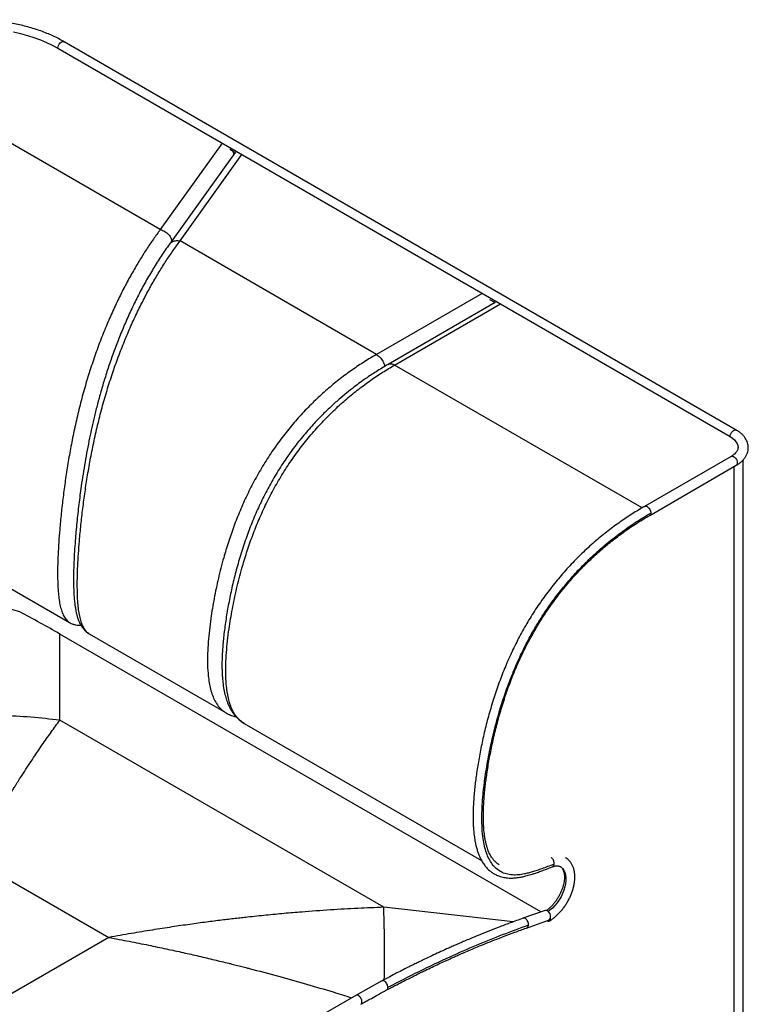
# Paper-space layout '_Isometric' of a CAD drawing. Header units: millimetres. Extents: x -602 to 602, y -592 to 630.
# Tile 3 of 3: x 37 to 602, y -133 to 630. Entities that reach past the tile are written whole.
import ezdxf

# ---------------------------------------------------------------- set-up
doc = ezdxf.new("R2010")
doc.units = ezdxf.units.MM

psp = doc.layouts.new('_Isometric')

# ---------------------------------------------------------------- linework, layer by layer
at = {"color": 7, "linetype": 'Continuous', "lineweight": 25}
for p, q in [((592.43, 311.75), (70.94, 612.8)), ((66.11, 607.71), (587.61, 306.65)), ((145.58, 467.13), (0, 551.17)), ((193.63, 534.09), (145.58, 467.13)), ((203.69, 526.93), (152.76, 455.95)), ((199.45, 529.38), (204.09, 526.7)), ((160.89, 458.29), (208.94, 525.26)), ((313.25, 370.33), (160.89, 458.29)), ((152.71, 455.79), (152.8, 455.93)), ((395.27, 417.69), (313.25, 370.33)), ((401.03, 413.01), (405.32, 410.54)), ((405.31, 410.54), (322.39, 362.67)), ((327.39, 362.17), (409.41, 409.52)), ((519.31, 251.38), (327.39, 362.17)), ((588.43, 291.34), (521.26, 252.56)), ((525.26, 245.63), (592.43, 284.41)), ((590.43, 283.26), (590.43, -246.96)), ((597.76, -236.75), (597.76, 288.61)), ((14.91, 197.34), (75.15, 162.57)), ((75.21, 162.67), (75.35, 162.59)), ((67.67, 86.86), (67.67, 153.66)), ((440.91, -61.81), (67.67, 153.66)), ((89.32, 154.56), (90.48, 153.72)), ((90.45, 153.73), (196.58, 92.47)), ((318.92, -58.18), (67.67, 86.86)), ((210.72, 84.3), (394.85, -21.99)), ((0, -20.53), (105.77, -81.59)), ((419.31, -69.49), (318.92, -58.18)), ((444.15, -60.67), (426.96, -66.72)), ((429.62, -74.27), (446.81, -68.22)), ((105.77, -81.59), (0, -142.64)), ((317.44, -115.22), (297.21, -126.45)), ((297.21, -126.45), (59.41, -263.73))]:
    psp.add_line(p, q, dxfattribs=at)
at = {"color": 7, "linetype": 'Continuous', "lineweight": 25, "flags": 128}
for points in [[(31.67, 620.32), (37.13, 619.08), (42.45, 617.63), (47.6, 616), (52.55, 614.18), (57.31, 612.19), (61.83, 610.03), (66.11, 607.71)], [(66.11, 607.71), (66.24, 608.74), (66.61, 609.83), (67.18, 610.87), (67.91, 611.78), (68.73, 612.47), (69.57, 612.89), (70.36, 612.98), (70.94, 612.8)], [(202.77, 525.64), (202.36, 527.28), (202.18, 527.8)], [(404.72, 410.19), (404.63, 410.51), (404.47, 411.02)], [(587.61, 306.65), (587.73, 307.69), (588.1, 308.78), (588.67, 309.82), (589.4, 310.73), (590.22, 311.42), (591.06, 311.84), (591.85, 311.93), (592.43, 311.75)], [(587.61, 306.65), (589.42, 305.46), (590.94, 304.14), (592.16, 302.72), (593.04, 301.22), (593.58, 299.66), (593.76, 298.09)], [(588.43, 291.34), (588.67, 291.45), (589.4, 291.51), (590.22, 291.26), (591.06, 290.7), (591.85, 289.89), (592.51, 288.9), (592.98, 287.82), (593.23, 286.75), (593.23, 285.78), (592.98, 284.99), (592.51, 284.46), (592.43, 284.41)], [(455.94, -26.64), (456.45, -26.96), (457.69, -28.05), (458.71, -29.43), (459.49, -31.1), (460.02, -33.01), (460.29, -35.13), (460.29, -37.43), (460.03, -39.87), (459.5, -42.39), (458.72, -44.95), (457.71, -47.52), (456.47, -50.04), (455.03, -52.46), (453.43, -54.74), (451.68, -56.85), (449.81, -58.75), (447.87, -60.39), (446.57, -61.32)], [(446.81, -68.22), (447.18, -68.04), (447.79, -67.44), (448.19, -66.59), (448.35, -65.54), (448.26, -64.39), (447.92, -63.25), (447.36, -62.22), (446.63, -61.38), (445.81, -60.82), (444.95, -60.57), (444.15, -60.67)], [(445.65, -68.62), (446.32, -68.87), (447.09, -68.88), (447.71, -68.55), (448.13, -67.93), (448.3, -67.06), (448.26, -66.31)]]:
    psp.add_lwpolyline(points, dxfattribs=at)
at = {"color": 7, "linetype": 'Continuous', "lineweight": 25}
for centre, radius, start, end in [((0, 54.83), 121.61, 72.52945, 107.47055), ((-376.47, -615.43), 888.12, 59.99399, 62.28931)]:
    psp.add_arc(centre, radius, start, end, dxfattribs=at)
for points, knots in [([(70.94, 612.8), (70.22, 613.21), (68.12, 614.4), (64.5, 616.26), (60, 618.31), (55.32, 620.22), (50.47, 621.96), (45.47, 623.54), (40.33, 624.95), (35.06, 626.19), (29.69, 627.25), (24.23, 628.13), (18.69, 628.84), (13.1, 629.36), (7.46, 629.69), (1.81, 629.85), (-3.85, 629.81), (-9.5, 629.59), (-15.12, 629.19), (-20.7, 628.6), (-26.21, 627.83), (-31.64, 626.89), (-36.97, 625.76), (-42.2, 624.46), (-47.29, 622.99), (-52.24, 621.35), (-57.03, 619.55), (-61.64, 617.59), (-65.99, 615.51), (-69.05, 613.89), (-70.64, 612.97), (-70.94, 612.8)], [0, 0, 0, 0, 0.01913, 0.055326, 0.09151, 0.127678, 0.163828, 0.19996, 0.236073, 0.272169, 0.308249, 0.344316, 0.380371, 0.416417, 0.452456, 0.488492, 0.524527, 0.560562, 0.596602, 0.632646, 0.6687, 0.704765, 0.740843, 0.776938, 0.813051, 0.849186, 0.885343, 0.921523, 0.957727, 0.992036, 1, 1, 1, 1]), ([(145.58, 467.13), (143.79, 464.68), (140.2, 459.77), (134.8, 451.75), (129.4, 443.21), (123.99, 434.05), (118.62, 424.26), (113.31, 413.82), (108.12, 402.76), (103.08, 391.08), (98.24, 378.84), (93.66, 366.09), (89.39, 352.95), (85.5, 339.55), (82.01, 326.01), (78.92, 312.47), (76.22, 299.02), (73.88, 285.74), (71.86, 272.65), (70.14, 259.76), (68.69, 247.08), (67.58, 235.44), (66.77, 224.82), (66.22, 215.17), (65.9, 205.7), (65.87, 196.49), (66.18, 188.77), (66.75, 182.51), (67.49, 177.57), (68.52, 173.05), (69.89, 169.06), (71.66, 165.81), (73.44, 163.61), (74.74, 162.92), (75.21, 162.67)], [0, 0, 0, 0, 0.035653, 0.071385, 0.10728, 0.143336, 0.179526, 0.215836, 0.252263, 0.288816, 0.325464, 0.362196, 0.398957, 0.43568, 0.472298, 0.508764, 0.545037, 0.581096, 0.616986, 0.652773, 0.688499, 0.724239, 0.752912, 0.781721, 0.81075, 0.840127, 0.870007, 0.889018, 0.908334, 0.927986, 0.947964, 0.968242, 0.988741, 1, 1, 1, 1]), ([(145.58, 467.13), (146.19, 466.95), (147.39, 466.6), (149.14, 465.7), (150.75, 464.56), (152.16, 463.2), (153.31, 461.68), (154.17, 460.09), (154.46, 459.03), (154.6, 458.52)], [0, 0, 0, 0, 0.144457, 0.288914, 0.433371, 0.577827, 0.722284, 0.866741, 1, 1, 1, 1]), ([(90.52, 153.84), (90.05, 154.09), (88.75, 154.78), (86.96, 156.97), (85.2, 160.22), (83.83, 164.22), (82.79, 168.74), (82.06, 173.68), (81.48, 179.93), (81.18, 187.65), (81.21, 196.86), (81.53, 206.33), (82.08, 215.98), (82.89, 226.61), (84, 238.24), (85.45, 250.92), (87.16, 263.81), (89.18, 276.9), (91.53, 290.19), (94.22, 303.63), (97.31, 317.18), (100.81, 330.71), (104.7, 344.12), (108.96, 357.26), (113.54, 370), (118.38, 382.24), (123.43, 393.92), (128.62, 404.99), (133.92, 415.42), (139.3, 425.21), (144.7, 434.37), (150.11, 442.92), (155.51, 450.93), (159.1, 455.84), (160.89, 458.29)], [0, 0, 0, 0, 0.0112638, 0.0317567, 0.0520356, 0.0720153, 0.0916674, 0.1109839, 0.1299939, 0.1598731, 0.1892499, 0.2182786, 0.2470892, 0.2757629, 0.3115017, 0.347226, 0.3830115, 0.4189002, 0.4549594, 0.4912335, 0.5276997, 0.5643181, 0.6010416, 0.6378027, 0.6745349, 0.711183, 0.7477357, 0.7841631, 0.820473, 0.8566625, 0.892719, 0.9286142, 0.9643468, 1, 1, 1, 1]), ([(152.8, 455.93), (152.93, 456.12), (153.33, 456.73), (154.32, 457.5), (155.72, 458.2), (157.33, 458.56), (159.07, 458.63), (160.28, 458.4), (160.89, 458.29)], [0, 0, 0, 0, 0.086458, 0.269167, 0.451875, 0.634583, 0.817292, 1, 1, 1, 1]), ([(152.67, 455.82), (150.54, 452.78), (146.36, 446.81), (140.22, 437.09), (134.34, 427.04), (128.75, 416.64), (123.47, 405.97), (118.55, 395.13), (113.98, 384.21), (109.79, 373.31), (105.99, 362.55), (102.58, 352.02), (99.55, 341.83), (96.88, 332.05), (94.54, 322.77), (92.52, 314.02), (90.63, 305.23), (88.86, 296.26), (87.17, 286.92), (85.64, 277.6), (83.99, 266.65), (82.34, 254.09), (80.78, 239.95), (79.7, 227.77), (78.99, 217.56), (78.56, 209.31), (78.31, 201.44), (78.26, 194.46), (78.37, 188.55), (78.61, 183.66), (78.95, 179.55), (79.34, 176.15), (79.74, 173.55), (80.16, 171.25), (80.69, 168.92), (81.44, 166.23), (82.3, 163.85), (83.19, 161.89), (83.97, 160.44), (84.86, 159.01), (86.11, 157.36), (87.51, 155.81), (88.67, 155.02), (89.1, 154.72)], [0, 0, 0, 0, 0.0448534, 0.0881632, 0.1299866, 0.1702746, 0.2090043, 0.2461631, 0.2817614, 0.3157804, 0.3482151, 0.3790599, 0.4082963, 0.4359197, 0.4619262, 0.4863189, 0.5090983, 0.5354171, 0.5613289, 0.5875612, 0.6141328, 0.6544727, 0.6956254, 0.7376413, 0.7628373, 0.788376, 0.8139332, 0.8373596, 0.85649, 0.8735425, 0.8884977, 0.9013323, 0.9120202, 0.919308, 0.9287123, 0.9403063, 0.9533611, 0.9612621, 0.9683597, 0.9747861, 0.9828826, 0.9935603, 1, 1, 1, 1]), ([(313.25, 370.33), (310.15, 368.49), (303.94, 364.81), (294.62, 358.57), (285.33, 351.74), (276.08, 344.24), (266.96, 336.04), (258.02, 327.15), (249.34, 317.57), (241, 307.33), (233.1, 296.5), (225.72, 285.15), (218.94, 273.4), (212.81, 261.38), (207.35, 249.21), (202.54, 237.01), (198.35, 224.85), (194.29, 211.46), (190.54, 196.87), (187.24, 181.18), (185.01, 167.77), (183.59, 156.57), (182.73, 147.48), (182.23, 138.5), (182.17, 129.65), (182.62, 122.11), (183.47, 115.86), (184.52, 110.81), (186, 106.03), (187.95, 101.61), (190.47, 97.71), (193.34, 94.55), (195.63, 93.14), (196.67, 92.49)], [0, 0, 0, 0, 0.035529, 0.071156, 0.106973, 0.142972, 0.179117, 0.21539, 0.25178, 0.288288, 0.32488, 0.361511, 0.398117, 0.434634, 0.470993, 0.507153, 0.543092, 0.578819, 0.62621, 0.673457, 0.720688, 0.74911, 0.777662, 0.806428, 0.83554, 0.865123, 0.883927, 0.903029, 0.922466, 0.942249, 0.962383, 0.982814, 1, 1, 1, 1]), ([(313.25, 370.33), (313.71, 370.04), (314.64, 369.44), (315.97, 368.19), (317.2, 366.72), (318.28, 365.07), (319.15, 363.32), (319.68, 361.99), (319.84, 361.28), (319.86, 361.16)], [0, 0, 0, 0, 0.161212, 0.322425, 0.483637, 0.644849, 0.806062, 0.967274, 1, 1, 1, 1]), ([(322.4, 362.67), (320.74, 361.7), (317.6, 359.85), (313.13, 357.07), (308.97, 354.36), (304.84, 351.57), (300.52, 348.5), (295.6, 344.85), (290.07, 340.51), (283.91, 335.35), (277.45, 329.54), (270.78, 323.06), (263.49, 315.4), (255.81, 306.55), (247.94, 296.47), (240.51, 285.84), (233.61, 274.75), (227.28, 263.29), (221.57, 251.56), (216.49, 239.69), (211.84, 227.33), (207.7, 214.67), (204.08, 201.87), (201.07, 189.5), (198.98, 179.39), (197.54, 171.41), (196.56, 165.44), (195.71, 159.59), (194.99, 153.86), (194.41, 148.43), (193.98, 143.35), (193.69, 138.91), (193.53, 135.22), (193.47, 132.72), (193.44, 130.87), (193.43, 129.12), (193.45, 126.74), (193.53, 123.73), (193.73, 120.15), (194.13, 115.66), (194.85, 110.71), (195.96, 105.74), (197.29, 101.46), (198.81, 97.78), (200.48, 94.63), (202.01, 92.31), (203.53, 90.36), (205.23, 88.48), (207.6, 86.3), (209.62, 85.01), (210.73, 84.3)], [0, 0, 0, 0, 0.019052, 0.036144, 0.05144, 0.067113, 0.083858, 0.101684, 0.1245, 0.148867, 0.174785, 0.202257, 0.230623, 0.266201, 0.301906, 0.337714, 0.3736, 0.409529, 0.44547, 0.481389, 0.517262, 0.556891, 0.595403, 0.632868, 0.669329, 0.68804, 0.706494, 0.724698, 0.742662, 0.760307, 0.776121, 0.791187, 0.803147, 0.811978, 0.815717, 0.82131, 0.829014, 0.838855, 0.850869, 0.864647, 0.884349, 0.902334, 0.918548, 0.932957, 0.946293, 0.95881, 0.965673, 0.97478, 0.986215, 1, 1, 1, 1]), ([(210.76, 84.37), (209.74, 85), (207.47, 86.4), (204.61, 89.54), (202.09, 93.44), (200.14, 97.86), (198.66, 102.65), (197.61, 107.69), (196.76, 113.94), (196.31, 121.48), (196.37, 130.34), (196.87, 139.32), (197.73, 148.4), (199.16, 159.6), (201.39, 173.01), (204.68, 188.71), (208.43, 203.29), (212.49, 216.69), (216.68, 228.84), (221.49, 241.05), (226.95, 253.22), (233.08, 265.24), (239.86, 276.99), (247.24, 288.33), (255.15, 299.17), (263.48, 309.4), (272.16, 318.98), (281.1, 327.88), (290.23, 336.07), (299.47, 343.57), (308.77, 350.4), (318.08, 356.64), (324.29, 360.33), (327.39, 362.17)], [0, 0, 0, 0, 0.016917, 0.037351, 0.057489, 0.07728, 0.096722, 0.115831, 0.134639, 0.164231, 0.19335, 0.222124, 0.250684, 0.279114, 0.326359, 0.373619, 0.421022, 0.456759, 0.492707, 0.528877, 0.565247, 0.601775, 0.638391, 0.675031, 0.711633, 0.748152, 0.784551, 0.820834, 0.856989, 0.892998, 0.928825, 0.964462, 1, 1, 1, 1]), ([(322.39, 362.67), (322.74, 362.82), (323.43, 363.14), (324.67, 363.16), (326, 362.88), (326.93, 362.41), (327.39, 362.17)], [0, 0, 0, 0, 0.249573, 0.499715, 0.749858, 1, 1, 1, 1]), ([(592.43, 284.41), (592.84, 284.65), (593.99, 285.34), (595.72, 286.61), (597.53, 288.26), (599.04, 290.05), (600.24, 291.95), (601.1, 293.93), (601.63, 295.94), (601.81, 297.95), (601.67, 299.94), (601.22, 301.88), (600.47, 303.75), (599.43, 305.55), (598.1, 307.28), (596.48, 308.9), (594.61, 310.42), (593.16, 311.3), (592.43, 311.75)], [0, 0, 0, 0, 0.0365147, 0.1048452, 0.1731646, 0.2408414, 0.3072735, 0.3719894, 0.4348832, 0.4962699, 0.5567637, 0.6170042, 0.6776131, 0.7392481, 0.8023423, 0.8670134, 0.9330513, 1, 1, 1, 1]), ([(593.74, 298.08), (593.73, 297.76), (593.7, 297.12), (593.35, 296.12), (592.78, 295.08), (591.92, 294), (590.76, 292.9), (589.56, 292.02), (588.73, 291.52), (588.43, 291.34)], [0, 0, 0, 0, 0.165976, 0.322838, 0.468869, 0.624415, 0.773799, 0.920853, 1, 1, 1, 1]), ([(593.75, 298.2), (593.75, 298.2), (593.76, 298.16), (593.75, 298.12), (593.74, 298.08)], [0, 0, 0, 0, 0.00259, 1, 1, 1, 1]), ([(521.26, 252.56), (518.07, 250.67), (511.76, 246.92), (502.32, 240.59), (492.88, 233.66), (483.34, 225.91), (473.77, 217.29), (464.41, 207.91), (455.49, 197.97), (447.16, 187.64), (439.45, 176.97), (432.31, 165.98), (425.77, 154.67), (419.81, 143.08), (414.42, 131.27), (409.57, 119.21), (405.22, 106.91), (401.36, 94.43), (398.01, 81.95), (395.16, 69.63), (392.8, 57.6), (391.25, 48.05), (390.27, 40.89), (389.66, 35.81), (389.12, 30.53), (388.69, 25.18), (388.44, 20.8), (388.31, 17.56), (388.26, 15.36), (388.23, 13.45), (388.23, 11.81), (388.24, 10.17), (388.28, 8.18), (388.38, 5.33), (388.61, 1.63), (389.04, -2.51), (389.65, -6.53), (390.39, -10.14), (391.24, -13.34), (392.16, -16.13), (393.33, -19.07), (394.81, -22.07), (396.67, -25), (398.67, -27.48), (400.65, -29.44), (402.65, -31.03), (404.68, -32.33), (406.89, -33.45), (409.1, -34.27), (411.14, -34.83), (413.07, -35.2), (415.18, -35.45), (417.74, -35.56), (420.87, -35.42), (424.19, -34.99), (427.65, -34.3), (431.27, -33.37), (434.84, -32.27), (438.32, -31.09), (441.67, -29.88), (445.53, -28.43), (448.28, -27.37), (449.76, -26.79)], [0, 0, 0, 0, 0.030332, 0.060034, 0.090125, 0.121038, 0.152773, 0.184884, 0.216147, 0.246642, 0.27651, 0.305947, 0.335396, 0.36474, 0.394171, 0.423853, 0.454223, 0.48517, 0.516261, 0.547112, 0.577524, 0.607225, 0.620077, 0.63274, 0.646585, 0.661416, 0.67492, 0.6816, 0.687566, 0.69278, 0.697217, 0.701019, 0.706285, 0.713684, 0.724711, 0.737467, 0.749429, 0.760492, 0.770651, 0.779903, 0.788248, 0.801131, 0.81284, 0.823341, 0.833826, 0.841532, 0.849891, 0.858918, 0.867376, 0.874339, 0.880767, 0.887707, 0.89655, 0.907128, 0.919225, 0.929188, 0.940545, 0.953975, 0.963222, 0.973761, 0.9859, 1, 1, 1, 1]), ([(521.26, 252.56), (521.55, 252.66), (522.14, 252.86), (523.26, 252.44), (524.37, 251.55), (525.31, 250.29), (525.96, 248.82), (526.04, 247.92), (526.09, 247.47)], [0, 0, 0, 0, 0.166351, 0.33309, 0.499829, 0.666568, 0.833307, 1, 1, 1, 1]), ([(451.13, -24.7), (449.44, -25.36), (446.27, -26.59), (441.79, -28.26), (437.83, -29.65), (434.3, -30.78), (431.07, -31.68), (427.44, -32.51), (423.28, -33.14), (418.58, -33.23), (414.03, -32.5), (409.85, -30.84), (406.18, -28.28), (403.06, -24.89), (400.51, -20.75), (398.51, -15.99), (397.03, -10.74), (395.88, -4.48), (395.18, 2.79), (394.99, 10.96), (395.22, 19.12), (395.77, 26.99), (396.52, 34.38), (397.43, 41.56), (398.52, 48.89), (399.86, 56.67), (401.7, 66.12), (404.2, 77.25), (407.57, 90.08), (411.58, 103.25), (416.26, 116.53), (421.47, 129.36), (427.16, 141.61), (433.31, 153.3), (440.07, 164.72), (447.4, 175.71), (455.2, 186.19), (463.41, 196.1), (472.29, 205.78), (481.91, 215.17), (492.29, 224.22), (503.14, 232.65), (514.46, 240.52), (522.17, 245.12), (526.09, 247.47)], [0, 0, 0, 0, 0.0167401, 0.0314209, 0.04441, 0.0560788, 0.0668038, 0.0769666, 0.0930932, 0.1100218, 0.1278438, 0.145658, 0.1633164, 0.1810721, 0.1989477, 0.2167757, 0.2346442, 0.252579, 0.2762735, 0.2997769, 0.3225907, 0.3441476, 0.3638344, 0.3819118, 0.4011307, 0.4214308, 0.4426468, 0.4742285, 0.506919, 0.5403229, 0.5739524, 0.607319, 0.6375607, 0.6679083, 0.6985455, 0.7290565, 0.759417, 0.7897835, 0.82029, 0.8542432, 0.8890046, 0.9247753, 0.961725, 1, 1, 1, 1]), ([(408.54, -25.25), (408.12, -25), (407.24, -24.48), (406.09, -23.53), (405.14, -22.63), (404.37, -21.79), (403.67, -20.93), (402.9, -19.88), (402.09, -18.6), (401.24, -17.05), (400.43, -15.3), (399.66, -13.35), (398.95, -11.19), (398.29, -8.74), (397.69, -5.99), (397.17, -2.91), (396.76, 0.43), (396.49, 3.74), (396.33, 6.68), (396.26, 8.97), (396.24, 10.72), (396.23, 12.24), (396.24, 13.85), (396.28, 16.5), (396.42, 20.44), (396.73, 25.54), (397.18, 30.79), (397.7, 35.75), (398.29, 40.53), (399.24, 47.4), (400.76, 56.64), (403.07, 68.33), (405.85, 80.31), (409.12, 92.45), (412.88, 104.58), (417.11, 116.53), (421.82, 128.23), (427.06, 139.69), (432.85, 150.94), (439.2, 161.91), (446.13, 172.57), (453.62, 182.91), (461.7, 192.92), (470.35, 202.55), (479.42, 211.62), (488.68, 219.95), (497.9, 227.43), (507.01, 234.11), (516.11, 240.21), (522.19, 243.81), (525.26, 245.63)], [0, 0, 0, 0, 0.008192, 0.017238, 0.024622, 0.029589, 0.035133, 0.041579, 0.048906, 0.057107, 0.066213, 0.074977, 0.084504, 0.09481, 0.105908, 0.117809, 0.130522, 0.143325, 0.153828, 0.161847, 0.167347, 0.171885, 0.177338, 0.183691, 0.198657, 0.216568, 0.233752, 0.249584, 0.264276, 0.279315, 0.314681, 0.350872, 0.387589, 0.424577, 0.461367, 0.497427, 0.532632, 0.567505, 0.602256, 0.637127, 0.671999, 0.707389, 0.743532, 0.780606, 0.818704, 0.856346, 0.893026, 0.928737, 0.964001, 1, 1, 1, 1]), ([(526.09, 247.47), (526.09, 247.47), (526.09, 247.04), (525.92, 246.31), (525.56, 245.69), (525.26, 245.63), (525.26, 245.63)], [0, 0, 0, 0, 0.00014, 0.499692, 0.999244, 1, 1, 1, 1]), ([(75.15, 162.56), (76.02, 162.12), (77.63, 161.3), (80.04, 160.73), (82.1, 160.52), (83.35, 160.58), (83.9, 160.61)], [0, 0, 0, 0, 0.316716, 0.591103, 0.822471, 1, 1, 1, 1]), ([(196.58, 92.46), (197.75, 91.86), (199.87, 90.77), (202.52, 89.9), (203.94, 89.61), (204.32, 89.54)], [0, 0, 0, 0, 0.475216, 0.861683, 1, 1, 1, 1]), ([(0, -20.53), (1.84, -17.21), (5.4, -10.78), (10.55, -1.69), (15.35, 6.61), (19.79, 14.15), (23.34, 20.07), (26.08, 24.59), (28.1, 27.89), (30.01, 30.98), (31.8, 33.87), (33.73, 36.96), (35.94, 40.44), (40.21, 47.13), (46.21, 56.3), (53.71, 67.36), (60.82, 77.51), (65.43, 83.8), (67.67, 86.86)], [0, 0, 0, 0, 0.0810957, 0.1569378, 0.227526, 0.2928606, 0.3529414, 0.3843586, 0.414121, 0.4422286, 0.4686814, 0.4934794, 0.5278978, 0.5663284, 0.6828543, 0.7939747, 0.8996899, 1, 1, 1, 1]), ([(447.48, -68.73), (447.88, -68.48), (449.04, -67.79), (450.92, -66.45), (453.07, -64.65), (455.13, -62.63), (457.08, -60.42), (458.91, -58.05), (460.59, -55.55), (462.11, -52.93), (463.47, -50.23), (464.63, -47.47), (465.59, -44.68), (466.33, -41.88), (466.86, -39.1), (467.14, -36.38), (467.18, -33.72), (466.97, -31.16), (466.49, -28.75), (465.74, -26.5), (464.74, -24.47), (463.51, -22.68), (462.05, -21.19), (460.86, -20.21), (460.11, -19.84), (459.96, -19.76)], [0, 0, 0, 0, 0.025004, 0.071479, 0.11786, 0.164131, 0.21028, 0.256325, 0.302301, 0.348249, 0.394213, 0.440225, 0.486333, 0.532581, 0.579013, 0.62566, 0.672525, 0.719558, 0.766551, 0.813174, 0.85902, 0.903732, 0.947183, 0.989539, 1, 1, 1, 1]), ([(451.13, -24.7), (451.15, -24.46), (451.2, -23.88), (451.05, -22.86), (450.66, -21.74), (450.06, -20.74), (449.4, -19.99), (448.94, -19.72), (448.75, -19.61)], [0, 0, 0, 0, 0.125281, 0.31272, 0.50016, 0.6876, 0.87504, 1, 1, 1, 1]), ([(455.94, -26.67), (456.04, -26.72), (456.46, -26.92), (457.03, -27.47), (457.7, -28.33), (458.28, -29.43), (458.74, -30.78), (459.05, -32.4), (459.18, -34.21), (459.13, -36.18), (458.88, -38.3), (458.43, -40.53), (457.78, -42.83), (456.93, -45.16), (455.91, -47.49), (454.71, -49.79), (453.36, -52), (451.88, -54.1), (450.3, -56.04), (448.64, -57.82), (446.94, -59.36), (445.78, -60.32), (445.21, -60.68), (445.2, -60.69)], [0, 0, 0, 0, 0.020608, 0.0787418, 0.1309789, 0.1803269, 0.232822, 0.2837769, 0.3342122, 0.3846029, 0.4351498, 0.4859585, 0.5370408, 0.5883623, 0.6398671, 0.6914901, 0.7431627, 0.7948063, 0.8463359, 0.8976815, 0.9487763, 0.999562, 1, 1, 1, 1]), ([(449.75, -26.76), (449.9, -26.69), (450.31, -26.54), (450.78, -25.94), (451.05, -25.26), (451.12, -24.81), (451.13, -24.7)], [0, 0, 0, 0, 0.2180709, 0.5530825, 0.8880941, 1, 1, 1, 1]), ([(449.76, -26.79), (450.02, -26.69), (450.8, -26.41), (451.99, -26.12), (453.27, -25.99), (454.39, -26.08), (455.28, -26.29), (455.74, -26.56), (455.94, -26.67)], [0, 0, 0, 0, 0.0960295, 0.2804099, 0.4658341, 0.6557443, 0.8559732, 1, 1, 1, 1]), ([(318.92, -58.18), (312.22, -58.45), (298.47, -58.98), (277.26, -60.21), (260.48, -61.42), (248.49, -62.41), (241.62, -63.01), (234.65, -63.65), (227.59, -64.34), (220.44, -65.07), (214.08, -65.75), (208.52, -66.37), (201.84, -67.13), (192.81, -68.21), (181.08, -69.7), (168.21, -71.45), (154.21, -73.48), (139.07, -75.83), (122.8, -78.52), (111.57, -80.54), (105.77, -81.59)], [0, 0, 0, 0, 0.095197, 0.195276, 0.300236, 0.332093, 0.364374, 0.397078, 0.430207, 0.463759, 0.497735, 0.51956, 0.541941, 0.591548, 0.646432, 0.706592, 0.772029, 0.842742, 0.918733, 1, 1, 1, 1]), ([(319.38, -114.2), (319.42, -111.14), (319.53, -103.48), (319.57, -92.07), (319.49, -79.92), (319.29, -68.53), (319.04, -61.63), (318.92, -58.18)], [0, 0, 0, 0, 0.142842, 0.357132, 0.571421, 0.785711, 1, 1, 1, 1]), ([(426.97, -66.72), (423.62, -67.92), (417.24, -70.2), (408.1, -73.65), (399.89, -76.86), (392.6, -79.8), (386.61, -82.29), (381.79, -84.33), (377.94, -85.99), (374.4, -87.53), (371.03, -89.02), (366.85, -90.89), (361.91, -93.14), (356.16, -95.81), (351.65, -97.95), (348.14, -99.64), (345.43, -100.95), (342.17, -102.54), (338.34, -104.44), (333.93, -106.65), (328.94, -109.2), (323.38, -112.07), (319.48, -114.14), (317.44, -115.22)], [0, 0, 0, 0, 0.092593, 0.176571, 0.251926, 0.31866, 0.376776, 0.416399, 0.450743, 0.482446, 0.513191, 0.542977, 0.596767, 0.648338, 0.6999, 0.719791, 0.744156, 0.773763, 0.808602, 0.84866, 0.893925, 0.944379, 1, 1, 1, 1]), ([(431.12, -72.13), (431.12, -72.13), (431.19, -71.67), (431.19, -70.66), (430.74, -69.13), (429.92, -67.8), (428.85, -66.9), (427.8, -66.51), (427.22, -66.71), (426.99, -66.79)], [0, 0, 0, 0, 0.000049, 0.17546, 0.35087, 0.526281, 0.701691, 0.877102, 1, 1, 1, 1]), ([(321.2, -122.28), (323.34, -121.15), (327.35, -119.03), (332.98, -116.12), (337.82, -113.65), (341.87, -111.62), (345.27, -109.94), (348.28, -108.46), (351.96, -106.67), (356.41, -104.55), (361.46, -102.17), (365.58, -100.27), (368.76, -98.82), (371.27, -97.68), (374.1, -96.41), (377.53, -94.9), (381.66, -93.1), (386.48, -91.03), (391.99, -88.71), (398.2, -86.16), (405.09, -83.4), (412.67, -80.47), (420.93, -77.37), (426.65, -75.33), (429.62, -74.27)], [0, 0, 0, 0, 0.058719, 0.110276, 0.154644, 0.191799, 0.221727, 0.248199, 0.274668, 0.323186, 0.37069, 0.414113, 0.436868, 0.458335, 0.483486, 0.51507, 0.553093, 0.597563, 0.648486, 0.705866, 0.769709, 0.840014, 0.91678, 1, 1, 1, 1]), ([(431.12, -72.13), (424.38, -74.57), (410.9, -79.45), (390.56, -87.69), (368.98, -97.12), (346.18, -107.86), (330.14, -116.22), (322.14, -120.39)], [0, 0, 0, 0, 0.187396, 0.374633, 0.561554, 0.781232, 1, 1, 1, 1]), ([(429.61, -74.21), (429.71, -74.19), (430.16, -74.11), (430.77, -73.41), (431.01, -72.56), (431.12, -72.13)], [0, 0, 0, 0, 0.128306, 0.564212, 1, 1, 1, 1]), ([(105.77, -81.59), (111.03, -82.57), (121.25, -84.47), (136.12, -87.44), (150.06, -90.35), (163.07, -93.19), (175.5, -96.01), (187.3, -98.79), (195.84, -100.86), (201.08, -102.16), (203.36, -102.73), (205.58, -103.29), (207.74, -103.83), (209.85, -104.37), (212.14, -104.95), (221.31, -107.31), (237.02, -111.49), (258.69, -117.59), (277.58, -123.16), (289.22, -126.8), (294.01, -128.3)], [0, 0, 0, 0, 0.083584, 0.162275, 0.236072, 0.304975, 0.368984, 0.433743, 0.492579, 0.504974, 0.51707, 0.528867, 0.540366, 0.551567, 0.56247, 0.576828, 0.697633, 0.813069, 0.923136, 1, 1, 1, 1]), ([(322.14, -120.39), (322.12, -119.93), (322.06, -119.01), (321.44, -117.53), (320.53, -116.24), (319.43, -115.35), (318.31, -114.94), (317.73, -115.14), (317.44, -115.24)], [0, 0, 0, 0, 0.168171, 0.336309, 0.504459, 0.672584, 0.840714, 1, 1, 1, 1]), ([(321.24, -122.26), (321.49, -122.06), (321.99, -121.64), (322.09, -120.81), (322.14, -120.39)], [0, 0, 0, 0, 0.500064, 1, 1, 1, 1]), ([(301.21, -133.38), (301.21, -133.38), (301.52, -133.32), (301.87, -132.7), (302.12, -131.6), (301.89, -130.18), (301.27, -128.73), (300.32, -127.46), (299.22, -126.57), (298.09, -126.15), (297.5, -126.35), (297.21, -126.45)], [0, 0, 0, 0, 0.000026, 0.125026, 0.250026, 0.375026, 0.500026, 0.625026, 0.750026, 0.875026, 1, 1, 1, 1]), ([(301.22, -133.38), (302.41, -132.69), (305.12, -131.13), (309.65, -128.58), (315.11, -125.55), (319.07, -123.43), (321.2, -122.28)], [0, 0, 0, 0, 0.179693, 0.406257, 0.679692, 1, 1, 1, 1])]:
    psp.add_open_spline(points, degree=3, knots=knots, dxfattribs=at)
psp.add_open_spline([(67.67, 86.86), (60.18, 87.68), (45.21, 89.32), (22.62, 90.63), (0, 91.1), (-22.62, 90.63), (-45.21, 89.32), (-60.18, 87.68), (-67.67, 86.86)], degree=3, dxfattribs=at)

doc.saveas('drawing.dxf')
